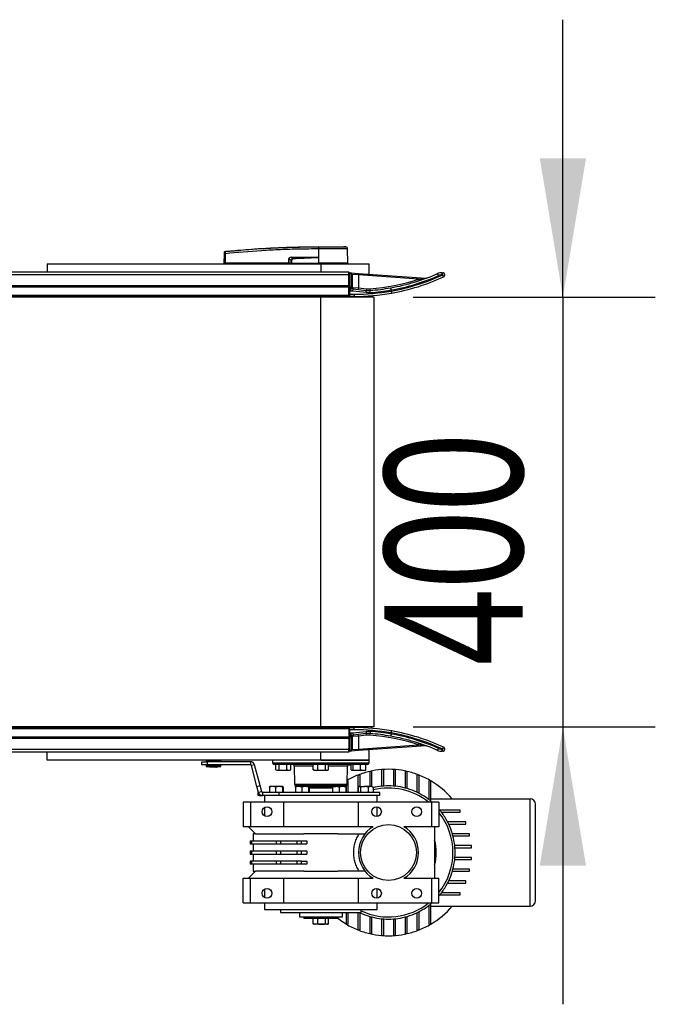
# Model space of a CAD drawing. Header units: millimetres. Extents: x 0 to 420, y 0 to 297.
# Tile 14 of 106: x 213 to 227, y 95 to 116. Entities that reach past the tile are written whole.
import ezdxf

# ---------------------------------------------------------------- set-up
doc = ezdxf.new("R2010")
doc.units = ezdxf.units.MM
doc.layers.add('QUOTE', color=174, linetype='Continuous')
doc.styles.add('SLDTEXTSTYLE3', font='TXT', dxfattribs={"width": 0.75})
doc.dimstyles.new('SLDDIMSTYLE0', dxfattribs={"dimtxt": 3, "dimasz": 3, "dimexe": 0, "dimexo": 0.0625, "dimgap": 0.75, "dimtad": 1, "dimlfac": 43.052387, "dimrnd": 1e-09, "dimzin": 12, "dimdsep": 46, "dimtxsty": 'SLDTEXTSTYLE3', "dimsah": 1, "dimcen": 0.09, "dimadec": 0, "dimazin": 3, "dimtfac": 1, "dimtdec": 3, "dimtmove": 0, "dimatfit": 0, "dimfxl": 0, "dimfrac": 2, "dimtolj": 1, "dimtzin": 12, "dimarcsym": 0})

# ---------------------------------------------------------------- blocks, each defined once
blk = doc.blocks.new('_D_1')
at = {"layer": 'QUOTE'}
for p, q in [((224.948, 109.825), (224.948, 115.825)), ((221.711, 109.825), (226.948, 109.825)), ((224.948, 109.825), (224.948, 100.534)), ((221.711, 100.534), (226.948, 100.534)), ((224.948, 100.534), (224.948, 94.534))]:
    blk.add_line(p, q, dxfattribs=at)
for points in [[(224.948, 109.825), (225.448, 112.825), (224.448, 112.825)], [(224.948, 100.534), (224.448, 97.534), (225.448, 97.534)]]:
    blk.add_solid(points, dxfattribs=at)
at = {"layer": 'QUOTE', "insert": (221.081, 101.855), "char_height": 3, "attachment_point": 1, "rotation": 90, "style": 'SLDTEXTSTYLE3'}
blk.add_mtext('400', dxfattribs=at)

msp = doc.modelspace()

# ---------------------------------------------------------------- linework, layer by layer
at = {"color": 7, "linetype": 'Continuous', "lineweight": 25}
for p, q in [((217.62049, 110.55681), (217.62231, 110.76479)), ((217.63933, 110.76479), (217.63751, 110.55681)), ((217.63928, 110.81401), (217.63926, 110.81401)), ((219.66232, 110.86787), (219.65855, 110.86787)), ((219.66232, 110.86787), (219.66209, 110.55681)), ((219.66235, 110.91684), (219.66238, 110.91684)), ((220.24721, 110.91364), (220.2068, 110.91684)), ((220.29146, 110.55681), (220.28874, 110.86785)), ((213.78785, 110.5452), (213.78785, 110.37588)), ((213.78785, 110.5452), (219.71087, 110.5452)), ((214.68163, 110.54578), (214.68163, 110.5452)), ((214.86721, 110.5452), (214.86721, 110.54578)), ((217.62049, 110.55681), (217.63751, 110.55681)), ((217.6318, 110.55681), (217.63201, 110.5452)), ((219.01528, 110.55681), (217.63751, 110.55681)), ((217.63837, 110.55681), (217.63839, 110.5452)), ((219.01528, 110.55681), (219.01565, 110.65058)), ((219.01962, 110.55681), (219.01528, 110.55681)), ((219.01619, 110.55681), (219.01621, 110.5452)), ((219.01999, 110.65058), (219.01962, 110.55681)), ((219.01962, 110.55681), (219.07141, 110.55681)), ((219.06899, 110.6251), (219.01999, 110.65058)), ((219.02764, 110.55681), (219.02779, 110.5452)), ((219.06634, 110.68258), (219.10718, 110.66135)), ((219.61143, 110.68258), (219.06634, 110.68258)), ((219.06664, 110.68859), (219.61173, 110.68859)), ((219.07318, 110.55681), (219.66198, 110.55681)), ((219.07683, 110.55681), (219.07691, 110.5452)), ((219.66085, 110.68579), (219.66086, 110.6845)), ((219.66086, 110.6845), (219.66198, 110.55681)), ((219.66209, 110.55681), (219.66198, 110.55681)), ((220.29146, 110.55681), (219.66209, 110.55681)), ((219.66256, 110.55681), (219.66257, 110.5452)), ((219.71087, 110.5452), (220.75611, 110.5452)), ((219.71087, 110.5452), (219.71087, 110.37588)), ((220.27994, 110.5452), (220.28015, 110.55681)), ((220.75611, 110.3239), (220.75611, 110.5452)), ((57.72217, 110.31227), (220.31478, 110.31227)), ((211.64341, 110.37588), (220.31478, 110.37588)), ((220.31478, 110.34231), (220.31478, 110.37588)), ((220.3264, 110.34231), (220.31478, 110.34231)), ((220.31478, 110.29623), (220.31478, 110.34231)), ((220.31478, 110.07392), (220.31478, 110.29623)), ((220.3264, 110.34231), (220.32721, 110.35389)), ((220.3264, 110.34231), (220.3264, 110.05069)), ((220.35125, 110.34057), (220.3264, 110.34231)), ((220.32721, 110.35389), (220.35206, 110.35216)), ((220.35125, 110.34057), (220.35206, 110.35216)), ((220.35206, 110.35216), (220.52626, 110.33997)), ((220.37285, 110.05054), (220.37285, 110.3174)), ((220.37285, 110.3174), (220.38447, 110.3174)), ((220.38447, 110.3174), (220.38447, 110.05054)), ((220.52383, 110.30522), (220.38447, 110.3174)), ((220.52383, 110.30522), (220.52626, 110.33997)), ((220.52383, 110.30522), (220.52383, 110.02472)), ((221.82485, 110.21424), (220.52383, 110.30522)), ((220.52626, 110.33997), (221.9895, 110.23765)), ((222.32948, 110.35265), (222.34688, 110.35265)), ((222.35092, 110.30619), (222.33353, 110.30619)), ((221.82485, 110.21424), (221.83565, 110.18112)), ((57.72217, 110.07392), (220.31478, 110.07392)), ((57.72217, 110.05069), (220.31478, 110.05069)), ((57.72217, 109.86487), (220.31478, 109.86487)), ((220.31478, 110.05069), (220.31478, 110.07392)), ((220.3264, 110.05069), (220.31478, 110.05069)), ((220.31478, 109.86487), (220.31478, 110.05069)), ((220.3264, 109.95778), (220.31478, 109.95778)), ((220.31478, 109.8881), (220.3264, 109.8881)), ((220.31478, 109.84164), (220.31478, 109.86487)), ((220.3264, 110.05069), (220.3264, 110.00424)), ((220.3264, 110.05069), (220.36028, 110.05069)), ((220.3264, 109.95778), (220.3264, 110.00424)), ((220.3264, 110.00424), (220.36028, 110.00424)), ((220.3264, 109.95778), (220.3264, 109.8881)), ((220.36028, 109.95778), (220.3264, 109.95778)), ((220.3264, 109.8881), (220.43092, 109.8881)), ((220.3264, 109.8881), (220.3264, 109.84164)), ((220.36028, 110.05069), (220.36028, 110.00424)), ((220.36028, 109.95778), (220.36028, 110.00424)), ((220.37285, 110.05054), (220.38447, 110.05054)), ((220.38447, 110.05054), (220.38447, 110.03563)), ((220.38447, 110.03563), (220.52383, 110.02472)), ((220.4037, 109.95552), (220.40852, 110.00173)), ((220.68744, 109.9259), (220.4037, 109.95552)), ((220.40852, 110.00173), (220.69226, 109.9721)), ((220.43092, 109.8881), (220.43092, 109.84164)), ((220.52383, 110.02472), (220.52021, 109.99006)), ((220.52383, 110.02472), (220.69588, 110.00675)), ((220.68744, 109.9259), (220.69226, 109.9721)), ((220.69588, 110.00675), (220.69226, 109.9721)), ((220.77323, 110.00568), (220.77588, 109.97094)), ((220.77942, 109.92462), (220.77588, 109.97094)), ((221.23196, 109.98127), (221.23189, 109.98197)), ((221.23196, 109.98127), (221.23196, 109.9584)), ((221.23196, 109.9584), (221.23202, 109.95769)), ((219.71087, 109.82514), (57.11826, 109.82514)), ((57.72217, 109.84164), (220.31478, 109.84164)), ((219.24632, 109.82514), (219.24632, 109.84164)), ((219.71087, 100.53414), (219.71087, 109.82514)), ((220.86063, 109.82514), (219.71087, 109.82514)), ((220.43092, 109.84164), (220.3264, 109.84164)), ((220.80367, 109.82514), (220.80352, 109.85661)), ((220.86063, 100.53414), (220.86063, 109.82514)), ((219.71087, 100.53414), (57.11826, 100.53414)), ((220.31478, 100.51764), (57.72217, 100.51764)), ((220.31478, 100.49441), (57.72217, 100.49441)), ((219.24632, 100.51764), (219.24632, 100.53414)), ((219.25262, 100.51764), (219.25123, 100.53414)), ((220.86063, 100.53414), (219.71087, 100.53414)), ((220.31478, 100.51764), (220.31478, 100.49441)), ((220.31478, 100.49441), (220.31478, 100.30859)), ((220.3264, 100.47118), (220.3264, 100.51764)), ((220.3264, 100.51764), (220.43092, 100.51764)), ((220.43092, 100.47118), (220.43092, 100.51764)), ((220.80352, 100.50267), (220.80367, 100.53414)), ((220.31478, 100.30859), (57.72217, 100.30859)), ((220.31478, 100.28536), (57.72217, 100.28536)), ((220.3264, 100.47118), (220.31478, 100.47118)), ((220.31478, 100.4015), (220.3264, 100.4015)), ((220.31478, 100.30859), (220.3264, 100.30859)), ((220.31478, 100.30859), (220.31478, 100.28536)), ((220.31478, 100.28536), (220.31478, 100.06305)), ((220.3264, 100.47118), (220.3264, 100.4015)), ((220.43092, 100.47118), (220.3264, 100.47118)), ((220.3264, 100.4015), (220.36028, 100.4015)), ((220.3264, 100.4015), (220.3264, 100.35505)), ((220.36028, 100.35505), (220.3264, 100.35505)), ((220.3264, 100.35505), (220.3264, 100.30859)), ((220.36028, 100.30859), (220.3264, 100.30859)), ((220.3264, 100.30859), (220.3264, 100.01698)), ((220.36028, 100.4015), (220.36028, 100.35505)), ((220.36028, 100.35505), (220.36028, 100.30859)), ((220.38447, 100.30875), (220.37285, 100.30875)), ((220.37285, 100.04188), (220.37285, 100.30875)), ((220.52383, 100.33457), (220.38447, 100.32365)), ((220.38447, 100.32365), (220.38447, 100.30875)), ((220.38447, 100.30875), (220.38447, 100.04188)), ((220.4037, 100.40376), (220.68744, 100.43339)), ((220.4037, 100.40376), (220.40852, 100.35756)), ((220.69226, 100.38718), (220.40852, 100.35756)), ((220.52383, 100.33457), (220.52021, 100.36922)), ((220.69588, 100.35253), (220.52383, 100.33457)), ((220.52383, 100.33457), (220.52383, 100.05407)), ((220.68744, 100.43339), (220.69226, 100.38718)), ((220.69588, 100.35253), (220.69226, 100.38718)), ((220.77323, 100.35361), (220.77588, 100.38835)), ((220.77942, 100.43467), (220.77588, 100.38835)), ((221.23189, 100.37731), (221.23196, 100.37802)), ((221.23202, 100.40159), (221.23196, 100.40089)), ((221.23196, 100.37802), (221.23196, 100.40089)), ((220.52383, 100.05407), (221.82485, 100.14504)), ((221.9895, 100.12163), (220.52626, 100.01931)), ((221.82485, 100.14504), (221.83565, 100.17816)), ((220.31478, 100.04702), (57.72217, 100.04702)), ((220.31478, 99.98341), (211.74047, 99.98341)), ((213.78785, 99.81409), (213.78785, 99.98341)), ((219.71087, 99.81409), (219.71087, 99.98341)), ((220.31478, 100.01698), (220.31478, 100.06305)), ((220.3264, 100.01698), (220.31478, 100.01698)), ((220.31478, 100.01698), (220.31478, 99.98341)), ((220.3264, 100.01698), (220.35125, 100.01871)), ((220.32721, 100.00539), (220.3264, 100.01698)), ((220.35206, 100.00713), (220.32721, 100.00539)), ((220.35206, 100.00713), (220.35125, 100.01871)), ((220.52626, 100.01931), (220.35206, 100.00713)), ((220.38447, 100.04188), (220.37285, 100.04188)), ((220.38447, 100.04188), (220.52383, 100.05407)), ((220.52626, 100.01931), (220.52383, 100.05407)), ((220.75611, 99.81409), (220.75611, 100.03538)), ((222.34688, 100.00663), (222.32948, 100.00663)), ((222.33353, 100.05309), (222.35092, 100.05309)), ((219.71087, 99.81409), (213.78785, 99.81409)), ((217.13262, 99.70956), (217.13262, 99.77924)), ((217.13262, 99.77924), (217.24875, 99.77924)), ((217.24875, 99.70956), (217.13262, 99.70956)), ((217.22938, 99.80968), (217.2281, 99.78529)), ((217.2281, 99.78529), (217.54813, 99.78529)), ((217.2281, 99.70351), (217.22938, 99.67912)), ((217.52345, 99.70351), (217.2281, 99.70351)), ((217.54685, 99.80968), (217.22938, 99.80968)), ((217.22938, 99.67912), (217.52237, 99.67912)), ((217.54349, 99.78041), (217.23274, 99.78041)), ((217.23274, 99.7084), (217.51953, 99.7084)), ((217.54221, 99.67472), (217.23402, 99.67472)), ((217.24643, 99.78041), (217.24643, 99.77924)), ((217.24643, 99.70956), (217.24643, 99.7084)), ((217.24875, 99.77924), (217.24875, 99.70956)), ((218.19031, 99.77924), (217.24875, 99.77924)), ((218.19031, 99.70956), (217.24875, 99.70956)), ((217.29521, 99.67472), (217.30682, 99.66311)), ((217.4349, 99.66311), (217.30682, 99.66311)), ((217.44322, 99.67472), (217.4349, 99.66311)), ((217.4349, 99.66311), (217.45461, 99.66311)), ((217.45461, 99.66311), (217.46293, 99.67472)), ((217.46941, 99.66311), (217.45461, 99.66311)), ((217.46941, 99.66311), (217.48103, 99.67472)), ((217.51953, 99.7084), (217.54349, 99.7084)), ((217.52237, 99.67912), (217.54685, 99.67912)), ((217.54813, 99.70351), (217.52345, 99.70351)), ((217.52981, 99.77924), (217.52981, 99.78041)), ((217.52981, 99.7084), (217.52981, 99.70956)), ((217.54813, 99.78529), (217.54685, 99.80968)), ((217.54685, 99.67912), (217.54813, 99.70351)), ((218.19031, 99.77924), (218.19031, 99.70956)), ((218.27414, 99.71492), (218.20683, 99.69688)), ((218.32775, 99.24561), (218.20683, 99.69688)), ((218.39506, 99.26364), (218.27414, 99.71492)), ((218.66563, 99.81409), (218.66666, 99.75541)), ((218.66666, 99.75541), (220.75508, 99.75541)), ((219.71087, 99.72118), (218.70149, 99.72118)), ((218.73294, 99.60534), (218.73294, 99.72118)), ((218.81087, 99.60534), (218.81087, 99.72118)), ((218.97583, 99.60534), (218.97583, 99.72118)), ((219.06287, 99.60534), (219.06287, 99.72118)), ((219.1324, 99.68694), (219.13931, 99.29086)), ((219.54715, 99.68694), (219.1324, 99.68694)), ((219.54715, 99.60534), (219.54715, 99.72118)), ((219.64717, 99.60534), (219.64717, 99.72118)), ((219.71087, 99.81409), (220.75611, 99.81409)), ((220.75611, 99.81409), (219.71087, 99.81409)), ((220.72025, 99.72118), (219.71087, 99.72118)), ((219.81088, 99.60534), (219.81088, 99.72118)), ((219.87458, 99.60534), (219.87458, 99.72118)), ((220.28934, 99.68694), (219.87458, 99.68694)), ((220.28242, 99.29086), (220.28934, 99.68694)), ((220.36403, 99.60534), (220.36403, 99.72118)), ((220.40817, 99.60534), (220.40817, 99.72118)), ((220.56797, 99.60534), (220.56797, 99.72118)), ((220.68363, 99.60534), (220.68363, 99.72118)), ((220.75508, 99.75541), (220.75611, 99.81409)), ((218.73294, 99.60534), (218.7719, 99.5973)), ((218.73559, 99.60435), (218.75497, 99.5973)), ((218.75497, 99.5973), (218.7719, 99.5973)), ((218.7719, 99.5973), (218.81087, 99.60534)), ((218.7719, 99.5973), (218.89335, 99.5973)), ((218.81087, 99.60534), (218.89335, 99.5973)), ((218.89335, 99.5973), (218.97583, 99.60534)), ((218.89335, 99.5973), (219.01935, 99.5973)), ((219.01935, 99.5973), (219.04084, 99.5973)), ((219.04084, 99.5973), (219.06023, 99.60435)), ((219.06287, 99.60534), (219.06008, 99.60477)), ((219.54715, 99.60534), (219.59716, 99.5973)), ((219.55592, 99.60167), (219.56793, 99.5973)), ((219.56793, 99.5973), (219.59716, 99.5973)), ((219.59716, 99.5973), (219.64717, 99.60534)), ((219.59716, 99.5973), (219.72902, 99.5973)), ((219.64717, 99.60534), (219.72902, 99.5973)), ((219.72902, 99.5973), (219.81088, 99.60534)), ((219.72902, 99.5973), (219.84273, 99.5973)), ((219.84273, 99.5973), (219.85381, 99.5973)), ((219.85381, 99.5973), (219.86581, 99.60167)), ((220.36403, 99.60534), (220.3861, 99.5973)), ((220.37488, 99.59948), (220.38089, 99.5973)), ((220.38089, 99.5973), (220.3861, 99.5973)), ((220.3861, 99.5973), (220.40817, 99.60534)), ((220.3861, 99.5973), (220.48807, 99.5973)), ((220.40817, 99.60534), (220.48807, 99.5973)), ((220.48807, 99.5973), (220.56797, 99.60534)), ((220.48807, 99.5973), (220.6258, 99.5973)), ((220.51222, 99.49051), (220.51222, 99.11726)), ((220.55867, 99.49051), (220.51222, 99.49051)), ((220.55867, 99.24114), (220.55867, 99.49051)), ((220.6258, 99.5973), (220.66677, 99.5973)), ((220.66677, 99.5973), (220.67278, 99.59948)), ((220.68363, 99.60534), (220.67217, 99.60116)), ((220.76772, 99.57016), (220.76772, 99.24114)), ((220.81418, 99.57016), (220.76772, 99.57016)), ((220.81418, 99.24114), (220.81418, 99.57016)), ((221.02322, 99.61031), (221.02322, 99.24869)), ((221.06968, 99.61031), (221.02322, 99.61031)), ((221.06968, 99.25283), (221.06968, 99.61031)), ((221.27873, 99.61031), (221.27873, 99.25283)), ((221.32518, 99.61031), (221.27873, 99.61031)), ((221.32518, 99.24869), (221.32518, 99.61031)), ((221.53423, 99.57016), (221.53423, 99.2109)), ((221.58068, 99.57016), (221.53423, 99.57016)), ((221.58068, 99.19807), (221.58068, 99.57016)), ((221.78973, 99.49051), (221.78973, 99.11845)), ((221.83619, 99.49051), (221.78973, 99.49051)), ((221.83619, 99.09546), (221.83619, 99.49051)), ((218.32775, 99.24561), (218.39506, 99.26364)), ((218.36358, 99.11191), (218.32775, 99.24561)), ((218.43088, 99.12994), (218.39506, 99.26364)), ((218.66211, 99.24114), (218.59496, 99.23309)), ((218.59496, 99.23309), (218.59496, 99.11726)), ((218.66211, 99.24114), (218.60234, 99.24114)), ((218.72926, 99.23309), (218.66211, 99.24114)), ((218.80438, 99.24114), (218.66211, 99.24114)), ((218.80438, 99.24114), (218.72926, 99.23309)), ((218.72926, 99.23309), (218.72926, 99.11726)), ((218.8795, 99.23309), (218.80438, 99.24114)), ((218.88747, 99.24114), (218.80438, 99.24114)), ((218.8795, 99.23309), (218.8795, 99.11726)), ((218.8888, 99.2409), (218.88813, 99.24114)), ((218.89543, 99.23309), (218.89543, 99.11726)), ((219.13931, 99.29086), (220.28242, 99.29086)), ((219.22892, 99.24114), (219.16131, 99.23309)), ((219.16131, 99.23309), (219.16131, 99.11726)), ((219.22892, 99.24114), (219.16807, 99.24114)), ((219.71087, 99.25663), (219.17415, 99.25663)), ((219.29654, 99.23309), (219.22892, 99.24114)), ((219.37132, 99.24114), (219.22892, 99.24114)), ((219.37132, 99.24114), (219.29654, 99.23309)), ((219.29654, 99.23309), (219.29654, 99.11726)), ((219.4461, 99.23309), (219.37132, 99.24114)), ((219.45327, 99.24114), (219.37132, 99.24114)), ((219.42053, 99.25663), (219.42053, 99.24114)), ((219.42053, 99.24037), (219.9666, 99.24037)), ((219.4461, 99.23309), (219.4461, 99.11726)), ((219.45436, 99.24094), (219.45381, 99.24114)), ((219.46044, 99.23309), (219.46044, 99.11726)), ((220.24759, 99.25663), (219.71087, 99.25663)), ((220.03541, 99.24114), (219.96532, 99.23309)), ((219.96532, 99.23309), (219.96532, 99.11726)), ((219.968, 99.24114), (220.03541, 99.24114)), ((220.00121, 99.24114), (220.00121, 99.25663)), ((220.1055, 99.23309), (220.03541, 99.24114)), ((220.17827, 99.24114), (220.03541, 99.24114)), ((220.07378, 99.24114), (220.09412, 99.25663)), ((220.17827, 99.24114), (220.1055, 99.23309)), ((220.1055, 99.23309), (220.1055, 99.11726)), ((220.25105, 99.23309), (220.17827, 99.24114)), ((220.25373, 99.24114), (220.17827, 99.24114)), ((220.25105, 99.23309), (220.25105, 99.11726)), ((220.25388, 99.24111), (220.2538, 99.24114)), ((220.25641, 99.23309), (220.25641, 99.11726)), ((220.25672, 99.25784), (220.25672, 99.23628)), ((220.25856, 99.23309), (220.25856, 99.11726)), ((220.30317, 99.36529), (220.28372, 99.36529)), ((220.30317, 99.11726), (220.30317, 99.36529)), ((220.51404, 99.23309), (220.51404, 99.11726)), ((220.53361, 99.24114), (220.5245, 99.23783)), ((220.54216, 99.24114), (220.53361, 99.24114)), ((220.54216, 99.24114), (220.65154, 99.24114)), ((220.65154, 99.24114), (220.57028, 99.23309)), ((220.57028, 99.23309), (220.57028, 99.11726)), ((220.73279, 99.23309), (220.65154, 99.24114)), ((220.78592, 99.24114), (220.65154, 99.24114)), ((220.78592, 99.24114), (220.73279, 99.23309)), ((220.73279, 99.23309), (220.73279, 99.11726)), ((220.83905, 99.23309), (220.78592, 99.24114)), ((220.81948, 99.24114), (220.78592, 99.24114)), ((220.82858, 99.23783), (220.81948, 99.24114)), ((220.83905, 99.23309), (220.83905, 99.11726)), ((222.04523, 99.36529), (222.04523, 98.96334)), ((222.09169, 99.36529), (222.04523, 99.36529)), ((222.09169, 98.92653), (222.09169, 99.36529)), ((218.3545, 99.04758), (218.3545, 99.11726)), ((218.3545, 99.11726), (218.36214, 99.11726)), ((218.37773, 99.04758), (218.3545, 99.04758)), ((218.43088, 99.12994), (218.36358, 99.11191)), ((218.37773, 99.0835), (218.37773, 99.04758)), ((218.37773, 99.04758), (218.44741, 99.04758)), ((218.44741, 99.11726), (218.43088, 99.12994)), ((218.44741, 99.11726), (218.44741, 99.04758)), ((218.80753, 99.11726), (218.44741, 99.11726)), ((218.80753, 99.04758), (218.44741, 99.04758)), ((218.49142, 99.04758), (218.49142, 98.90821)), ((218.80753, 99.04758), (218.80753, 99.11726)), ((220.98838, 99.11726), (218.80753, 99.11726)), ((220.98838, 99.04758), (218.80753, 99.04758)), ((219.71087, 99.21017), (219.46044, 99.21017)), ((219.96317, 99.21017), (219.71087, 99.21017)), ((220.93031, 98.90821), (220.93031, 99.04758)), ((220.98838, 99.04758), (220.98838, 99.11726)), ((218.02687, 98.90821), (218.02687, 98.37398)), ((218.18947, 98.90821), (218.02687, 98.90821)), ((218.18947, 98.90821), (218.18947, 98.37398)), ((218.89791, 98.90821), (218.18947, 98.90821)), ((218.89791, 98.90821), (218.89791, 98.37398)), ((220.52383, 98.90821), (218.89791, 98.90821)), ((220.52383, 98.37398), (220.52383, 98.90821)), ((222.1033, 98.90821), (220.52383, 98.90821)), ((220.93031, 98.59581), (220.93031, 98.80252)), ((222.02574, 98.97789), (222.04523, 98.97789)), ((222.09169, 98.97789), (224.24024, 98.97789)), ((222.09169, 98.92653), (222.11341, 98.90821)), ((222.1033, 98.90821), (222.1033, 98.37398)), ((222.2659, 98.90821), (222.1033, 98.90821)), ((222.2659, 98.90821), (222.2659, 98.37398)), ((224.24024, 96.65514), (224.24024, 98.97789)), ((224.35637, 96.77128), (224.35637, 98.86176)), ((218.49142, 98.78859), (218.49142, 98.60974)), ((222.2659, 98.75573), (222.28421, 98.73401)), ((222.72298, 98.73401), (222.28421, 98.73401)), ((222.32103, 98.68755), (222.72298, 98.68755)), ((222.72298, 98.68755), (222.72298, 98.73401)), ((218.18947, 98.37398), (218.02687, 98.37398)), ((218.14301, 98.37398), (218.29399, 98.223)), ((218.89791, 98.37398), (218.18947, 98.37398)), ((220.52383, 98.37398), (218.89791, 98.37398)), ((220.83921, 98.37398), (220.52383, 98.37398)), ((222.1033, 98.37398), (221.5092, 98.37398)), ((222.2659, 98.37398), (222.1033, 98.37398)), ((222.17299, 98.37398), (222.17299, 97.25906)), ((222.8482, 98.4785), (222.45314, 98.4785)), ((222.47614, 98.43205), (222.8482, 98.43205)), ((222.8482, 98.43205), (222.8482, 98.4785)), ((218.24754, 98.223), (218.24754, 98.06621)), ((218.29399, 98.223), (218.24754, 98.223)), ((218.29399, 98.223), (219.34508, 98.223)), ((220.07666, 98.223), (219.34508, 98.223)), ((220.07666, 98.223), (220.66651, 98.223)), ((222.92784, 98.223), (222.55575, 98.223)), ((222.56858, 98.17655), (222.92784, 98.17655)), ((222.92784, 98.17655), (222.92784, 98.223)), ((218.17856, 98.06621), (218.17856, 98.0035)), ((218.17856, 98.06621), (218.21938, 98.06621)), ((218.17856, 98.0035), (218.21938, 98.0035)), ((218.21938, 98.0035), (218.21938, 98.06621)), ((218.21938, 98.06621), (218.74166, 98.06621)), ((218.21938, 98.0035), (218.74166, 98.0035)), ((218.24754, 98.0035), (218.24754, 97.8502)), ((218.74166, 98.06621), (218.74166, 98.0035)), ((218.74166, 98.06621), (218.84021, 98.06621)), ((218.74166, 98.0035), (218.84021, 98.0035)), ((218.84021, 98.0035), (218.84021, 98.06621)), ((218.84021, 98.06621), (219.19222, 98.06621)), ((218.84021, 98.0035), (219.19222, 98.0035)), ((219.19222, 98.06621), (219.19222, 98.0035)), ((219.19222, 98.06621), (219.29076, 98.06621)), ((219.19222, 98.0035), (219.29076, 98.0035)), ((219.29076, 98.0035), (219.29076, 98.06621)), ((219.29076, 98.06621), (219.40323, 98.06621)), ((219.29076, 98.0035), (219.40323, 98.0035)), ((219.40323, 98.06621), (219.40323, 98.0035)), ((222.96799, 97.9675), (222.60637, 97.9675)), ((222.96799, 97.92104), (222.96799, 97.9675)), ((218.17856, 97.8502), (218.17856, 97.78284)), ((218.17856, 97.8502), (218.21938, 97.8502)), ((218.17856, 97.78284), (218.21938, 97.78284)), ((218.21938, 97.78284), (218.21938, 97.8502)), ((218.21938, 97.8502), (218.74166, 97.8502)), ((218.21938, 97.78284), (218.74166, 97.78284)), ((218.24754, 97.78284), (218.24754, 97.62954)), ((218.74166, 97.8502), (218.74166, 97.78284)), ((218.74166, 97.8502), (218.84021, 97.8502)), ((218.74166, 97.78284), (218.84021, 97.78284)), ((218.84021, 97.78284), (218.84021, 97.8502)), ((218.84021, 97.8502), (219.19222, 97.8502)), ((218.84021, 97.78284), (219.19222, 97.78284)), ((219.19222, 97.8502), (219.19222, 97.78284)), ((219.19222, 97.8502), (219.29076, 97.8502)), ((219.19222, 97.78284), (219.29076, 97.78284)), ((219.29076, 97.78284), (219.29076, 97.8502)), ((219.29076, 97.8502), (219.40323, 97.8502)), ((219.29076, 97.78284), (219.40323, 97.78284)), ((219.40323, 97.8502), (219.40323, 97.78284)), ((222.61051, 97.92104), (222.96799, 97.92104)), ((218.17856, 97.62954), (218.17856, 97.56682)), ((218.21938, 97.62954), (218.17856, 97.62954)), ((218.21938, 97.56682), (218.17856, 97.56682)), ((218.21938, 97.56682), (218.21938, 97.62954)), ((218.74166, 97.62954), (218.21938, 97.62954)), ((218.74166, 97.56682), (218.21938, 97.56682)), ((218.24754, 97.56682), (218.24754, 97.41004)), ((218.74166, 97.62954), (218.74166, 97.56682)), ((218.84021, 97.62954), (218.74166, 97.62954)), ((218.84021, 97.56682), (218.74166, 97.56682)), ((218.84021, 97.56682), (218.84021, 97.62954)), ((219.19222, 97.62954), (218.84021, 97.62954)), ((219.19222, 97.56682), (218.84021, 97.56682)), ((219.19222, 97.62954), (219.19222, 97.56682)), ((219.29076, 97.62954), (219.19222, 97.62954)), ((219.29076, 97.56682), (219.19222, 97.56682)), ((219.29076, 97.56682), (219.29076, 97.62954)), ((219.29076, 97.62954), (219.40323, 97.62954)), ((219.40323, 97.56682), (219.29076, 97.56682)), ((219.40323, 97.62954), (219.40323, 97.56682)), ((222.60637, 97.66554), (222.96799, 97.66554)), ((222.96799, 97.712), (222.61051, 97.712)), ((222.96799, 97.66554), (222.96799, 97.712)), ((218.14301, 97.25906), (218.29399, 97.41004)), ((218.24754, 97.41004), (218.29399, 97.41004)), ((219.34508, 97.41004), (218.29399, 97.41004)), ((219.34508, 97.41004), (220.07666, 97.41004)), ((220.66651, 97.41004), (220.07666, 97.41004)), ((222.55575, 97.41004), (222.92784, 97.41004)), ((222.92784, 97.45649), (222.56858, 97.45649)), ((222.92784, 97.41004), (222.92784, 97.45649)), ((218.02687, 97.25906), (218.18947, 97.25906)), ((218.02687, 96.72483), (218.02687, 97.25906)), ((218.18947, 96.72483), (218.18947, 97.25906)), ((218.18947, 97.25906), (218.89791, 97.25906)), ((218.89791, 97.25906), (218.89791, 96.72483)), ((218.89791, 97.25906), (220.52383, 97.25906)), ((220.52383, 96.72483), (220.52383, 97.25906)), ((220.52383, 97.25906), (220.83921, 97.25906)), ((221.5092, 97.25906), (222.1033, 97.25906)), ((222.1033, 97.25906), (222.1033, 96.72483)), ((222.1033, 97.25906), (222.2659, 97.25906)), ((222.2659, 96.72483), (222.2659, 97.25906)), ((222.45314, 97.15453), (222.8482, 97.15453)), ((222.8482, 97.20099), (222.47614, 97.20099)), ((222.8482, 97.15453), (222.8482, 97.20099)), ((218.49142, 97.0233), (218.49142, 96.84445)), ((220.93031, 96.83051), (220.93031, 97.03723)), ((222.2659, 96.87731), (222.28421, 96.89903)), ((222.28421, 96.89903), (222.72298, 96.89903)), ((222.72298, 96.94549), (222.32103, 96.94549)), ((222.72298, 96.89903), (222.72298, 96.94549)), ((218.02687, 96.72483), (218.18947, 96.72483)), ((218.18947, 96.72483), (218.89791, 96.72483)), ((218.49142, 96.72483), (218.49142, 96.58546)), ((218.89791, 96.72483), (220.52383, 96.72483)), ((220.52383, 96.72483), (222.1033, 96.72483)), ((220.93031, 96.58546), (220.93031, 96.72483)), ((222.04523, 96.66969), (222.04523, 96.26775)), ((222.09169, 96.70651), (222.11341, 96.72483)), ((222.09169, 96.26775), (222.09169, 96.70651)), ((222.1033, 96.72483), (222.2659, 96.72483)), ((218.49142, 96.58546), (220.93031, 96.58546)), ((218.83984, 96.58546), (218.83984, 96.51578)), ((218.83984, 96.51578), (220.5819, 96.51578)), ((219.24632, 96.51578), (219.24632, 96.42287)), ((220.17542, 96.42287), (220.17542, 96.51578)), ((220.25672, 96.51578), (220.25672, 96.26775)), ((220.30317, 96.26775), (220.30317, 96.51578)), ((220.51222, 96.51578), (220.51222, 96.14253)), ((220.55867, 96.14253), (220.55867, 96.51459)), ((220.5819, 96.51578), (220.5819, 96.58546)), ((221.78973, 96.51459), (221.78973, 96.14253)), ((221.83619, 96.14253), (221.83619, 96.53758)), ((222.02574, 96.65514), (222.04523, 96.65514)), ((222.09169, 96.65514), (224.24024, 96.65514)), ((219.24632, 96.42287), (219.71087, 96.42287)), ((219.33923, 96.42287), (219.33923, 96.38803)), ((220.08251, 96.38803), (219.33923, 96.38803)), ((219.5471, 96.2722), (219.5471, 96.38803)), ((219.5471, 96.2722), (219.59694, 96.26415)), ((219.55573, 96.27003), (219.5471, 96.2722)), ((219.55527, 96.26876), (219.56793, 96.26415)), ((219.59694, 96.26415), (219.56793, 96.26415)), ((219.59694, 96.26415), (219.64677, 96.2722)), ((219.72865, 96.26415), (219.59694, 96.26415)), ((219.64677, 96.2722), (219.64677, 96.38803)), ((219.71087, 96.42287), (220.17542, 96.42287)), ((219.84259, 96.26415), (219.72865, 96.26415)), ((219.81054, 96.2722), (219.81054, 96.38803)), ((219.81054, 96.2722), (219.84259, 96.26415)), ((219.84259, 96.26415), (219.87464, 96.2722)), ((219.85381, 96.26415), (219.84259, 96.26415)), ((219.85381, 96.26415), (219.86647, 96.26876)), ((219.87464, 96.2722), (219.87464, 96.38803)), ((220.08251, 96.38803), (220.08251, 96.42287)), ((220.25672, 96.26775), (220.30317, 96.26775)), ((220.76772, 96.43497), (220.76772, 96.06288)), ((220.81418, 96.06288), (220.81418, 96.42214)), ((221.02322, 96.38435), (221.02322, 96.02273)), ((221.06968, 96.02273), (221.06968, 96.38021)), ((221.27873, 96.38021), (221.27873, 96.02273)), ((221.32518, 96.02273), (221.32518, 96.38435)), ((221.53423, 96.42214), (221.53423, 96.06288)), ((221.58068, 96.06288), (221.58068, 96.43497)), ((222.04523, 96.26775), (222.09169, 96.26775)), ((220.51222, 96.14253), (220.55867, 96.14253)), ((220.76772, 96.06288), (220.81418, 96.06288)), ((221.02322, 96.02273), (221.06968, 96.02273)), ((221.27873, 96.02273), (221.32518, 96.02273)), ((221.53423, 96.06288), (221.58068, 96.06288)), ((221.78973, 96.14253), (221.83619, 96.14253))]:
    msp.add_line(p, q, dxfattribs=at)
at = {"color": 7, "linetype": 'Continuous', "lineweight": 25, "flags": 128}
for points in [[(219.61143, 110.68258), (219.63911, 110.68366), (219.66086, 110.6845)], [(220.25672, 96.26775), (220.16155, 96.32823), (220.07881, 96.38803)]]:
    msp.add_lwpolyline(points, dxfattribs=at)
at = {"color": 7, "linetype": 'Continuous', "lineweight": 25}
for centre, radius in [((218.54555, 98.69916), 0.10452), ((220.91475, 98.69916), 0.10452), ((221.78578, 98.69916), 0.10452), ((221.1742, 97.81652), 0.60392), ((218.54555, 96.93387), 0.10452), ((220.91475, 96.93387), 0.10452), ((221.78578, 96.93387), 0.10452)]:
    msp.add_circle(centre, radius, dxfattribs=at)
for centre, radius, start, end in [((217.63082, 110.25056), 0.5143, 89.051899, 90.948101), ((217.64107, 110.79202), 0.01853, 96.104195, 179.384141), ((219.83303, 110.87768), 0.17476, 168.120168, 183.219012), ((220.60434, 110.80624), 0.94843, 173.303191, 173.496611), ((219.83682, 110.87756), 0.17478, 168.081743, 183.180073), ((220.24229, 110.86745), 0.04646, 0.500011, 83.923128), ((219.01782, 111.24218), 0.59161, 269.78976, 270.21024), ((219.01852, 110.68796), 0.04812, 353.585658, 0.74759), ((203.06418, 109.88598), 16.06173, 2.731259, 2.766996), ((219.56361, 110.68796), 0.04812, 353.585658, 0.74759), ((220.3264, 110.34231), 0.01161, 86, 180), ((220.34963, 110.3174), 0.02323, 0, 86), ((220.34963, 110.3174), 0.03484, 0, 86), ((220.43092, 114.48715), 4.52937, 280.05622, 293.498118), ((220.43497, 114.48715), 4.57582, 280.030527, 293.498118), ((220.43497, 114.48715), 4.59905, 279.980117, 294.619977), ((222.32948, 110.12037), 0.23228, 90, 113.498118), ((222.11265, 110.2403), 0.15522, 18.980947, 36.849249), ((222.33353, 110.12037), 0.18582, 90, 113.498118), ((222.19724, 110.31772), 0.13678, 355.166194, 14.795945), ((222.21464, 110.31772), 0.13678, 355.166194, 14.795945), ((222.34688, 110.30619), 0.04646, 294.619977, 90), ((222.2262, 110.23711), 0.14258, 10.856451, 28.983189), ((220.43092, 114.48715), 4.49452, 274.36792, 288.06758), ((220.43092, 114.48715), 4.6455, 280.004908, 294.619977), ((221.99193, 110.27241), 0.03484, 266, 290.323073), ((220.3264, 109.99262), 0.01161, 90, 180), ((220.36028, 109.53969), 0.51101, 88.590141, 90), ((220.36028, 109.53969), 0.46455, 84.039216, 90), ((220.36028, 109.53969), 0.4181, 84.039216, 90), ((220.41327, 110.03217), 0.03081, 186.88759, 261.14556), ((220.41931, 110.03563), 0.03484, 180, 264.039216), ((220.43092, 114.48715), 4.59905, 270, 280.030567), ((220.43092, 114.48715), 4.6455, 270, 280.004908), ((220.7405, 110.43414), 0.51101, 264.039216, 274.36792), ((220.7405, 110.43414), 0.46455, 264.039216, 274.36792), ((220.7405, 110.43414), 0.42971, 264.039216, 274.36792), ((220.43092, 114.48715), 4.52937, 274.36792, 280.05622), ((220.43092, 114.48715), 4.57582, 274.36792, 280.08123), ((220.3264, 109.85326), 0.01161, 180, 270), ((220.3264, 100.50603), 0.01161, 90, 180), ((220.43092, 95.87214), 4.6455, 79.995092, 90), ((220.3264, 100.36666), 0.01161, 180, 270), ((220.36028, 100.8196), 0.4181, 270, 275.960784), ((220.36028, 100.8196), 0.46455, 270, 275.960784), ((220.36028, 100.8196), 0.51101, 270, 271.409859), ((220.41327, 100.32711), 0.03081, 98.85444, 173.11241), ((220.41931, 100.32365), 0.03484, 95.960784, 180), ((220.43092, 95.87214), 4.59905, 79.969433, 90), ((220.7405, 99.92515), 0.51101, 85.63208, 95.960784), ((220.7405, 99.92515), 0.46455, 85.63208, 95.960784), ((220.7405, 99.92515), 0.42971, 85.63208, 95.960784), ((220.43092, 95.87214), 4.49452, 71.93242, 85.63208), ((220.43092, 95.87214), 4.52937, 79.94378, 85.63208), ((220.43092, 95.87214), 4.57582, 79.91877, 85.63208), ((220.43092, 95.87214), 4.52937, 66.501882, 79.94378), ((220.43497, 95.87214), 4.57582, 66.501882, 79.969473), ((220.43497, 95.87214), 4.59905, 65.380023, 80.019883), ((220.43092, 95.87214), 4.6455, 65.380023, 79.995092), ((221.99193, 100.08687), 0.03484, 69.676927, 94), ((222.11265, 100.11899), 0.15522, 323.150751, 341.019053), ((222.33353, 100.23891), 0.18582, 246.501882, 270), ((222.34688, 100.05309), 0.04646, 270, 65.380023), ((222.2262, 100.12217), 0.14258, 331.016811, 349.143549), ((220.3264, 100.01698), 0.01161, 180, 274), ((220.34963, 100.04188), 0.02323, 274, 0), ((220.34963, 100.04188), 0.03484, 274, 0), ((222.32948, 100.23891), 0.23228, 246.501882, 270), ((222.19724, 100.04156), 0.13678, 345.204055, 4.833806), ((222.21464, 100.04156), 0.13678, 345.204055, 4.833806), ((217.23274, 99.78505), 0.00465, 177, 270), ((217.23274, 99.70375), 0.00465, 90, 183), ((217.23402, 99.80944), 0.00465, 90, 177), ((217.23402, 99.67937), 0.00465, 183, 270), ((217.54221, 99.80944), 0.00465, 3, 90), ((217.54221, 99.67937), 0.00465, 270, 357), ((217.54349, 99.78505), 0.00465, 270, 3), ((217.54349, 99.70375), 0.00465, 357, 90), ((218.19031, 99.69245), 0.08679, 15, 90), ((218.19031, 99.69245), 0.01711, 15, 90), ((218.70149, 99.75602), 0.03484, 181, 270), ((219.09756, 99.68633), 0.03484, 1, 90), ((220.32417, 99.68633), 0.03484, 90, 179), ((220.72025, 99.75602), 0.03484, 270, 359), ((221.1742, 97.81652), 1.80013, 111.576424, 119.638151), ((221.1742, 97.81652), 1.80013, 103.050305, 111.576424), ((221.1742, 97.81652), 1.80013, 94.811104, 103.050305), ((221.1742, 97.81652), 1.80013, 85.188896, 94.811104), ((221.1742, 97.81652), 1.80013, 76.949695, 85.188896), ((221.1742, 97.81652), 1.80013, 68.423576, 76.949695), ((221.1742, 97.81652), 1.80013, 59.357655, 68.423576), ((219.17415, 99.29147), 0.03484, 181, 270), ((220.24759, 99.29147), 0.03484, 270, 359), ((221.1742, 97.81652), 1.44011, 96.017874, 103.457759), ((221.1742, 97.81652), 1.44011, 94.162225, 96.017874), ((221.1742, 97.81652), 1.44011, 85.837775, 94.162225), ((221.1742, 97.81652), 1.44011, 83.982126, 85.837775), ((221.1742, 97.81652), 1.44011, 75.522488, 83.982126), ((221.1742, 97.81652), 1.80013, 40.17777, 59.357655), ((221.1742, 97.81652), 1.39365, 51.566794, 103.915228), ((221.1742, 97.81652), 1.44011, 73.604981, 75.522488), ((221.1742, 97.81652), 1.44011, 64.696103, 73.604981), ((221.1742, 97.81652), 1.44011, 62.633706, 64.696103), ((221.1742, 97.81652), 1.44011, 52.782764, 62.633706), ((221.1742, 97.81652), 1.44011, 50.424328, 52.782764), ((224.24024, 98.86176), 0.11614, 0, 90), ((221.1742, 97.81652), 1.39365, 0, 38.433206), ((221.1742, 97.81652), 1.44011, 37.217236, 39.575672), ((221.1742, 97.81652), 1.44011, 27.366294, 37.217236), ((221.1742, 97.81652), 0.65037, 121.002719, 238.997281), ((221.1742, 97.81652), 0.65037, 301.002719, 58.997281), ((221.1742, 97.81652), 1.44011, 25.303897, 27.366294), ((221.1742, 97.81652), 1.44011, 16.395019, 25.303897), ((221.1742, 97.81652), 1.44011, 14.477512, 16.395019), ((221.1742, 97.81652), 1.44011, 6.017874, 14.477512), ((221.1742, 97.81652), 1.03362, 345.081306, 14.918694), ((221.1742, 97.81652), 1.44011, 4.162225, 6.017874), ((221.1742, 97.81652), 1.39365, 321.566794, 0), ((221.1742, 97.81652), 1.44011, 355.837775, 4.162225), ((221.1742, 97.81652), 1.44011, 345.522488, 353.982126), ((221.1742, 97.81652), 1.44011, 353.982126, 355.837775), ((221.1742, 97.81652), 1.44011, 334.696103, 343.604981), ((221.1742, 97.81652), 1.44011, 343.604981, 345.522488), ((221.1742, 97.81652), 1.44011, 322.782764, 332.633706), ((221.1742, 97.81652), 1.44011, 332.633706, 334.696103), ((221.1742, 97.81652), 1.44011, 320.424328, 322.782764), ((221.1742, 97.81652), 1.39365, 244.849337, 308.433206), ((221.1742, 97.81652), 1.44011, 297.366294, 307.217236), ((221.1742, 97.81652), 1.44011, 307.217236, 309.575672), ((224.24024, 96.77128), 0.11614, 270, 0), ((221.1742, 97.81652), 1.44011, 244.696103, 253.604981), ((221.1742, 97.81652), 1.44011, 286.395019, 295.303897), ((221.1742, 97.81652), 1.44011, 295.303897, 297.366294), ((221.1742, 97.81652), 1.80013, 300.642345, 319.82223), ((221.1742, 97.81652), 1.80013, 239.357655, 248.423576), ((221.1742, 97.81652), 1.44011, 253.604981, 255.522488), ((221.1742, 97.81652), 1.44011, 255.522488, 263.982126), ((221.1742, 97.81652), 1.44011, 263.982126, 265.837775), ((221.1742, 97.81652), 1.44011, 265.837775, 274.162225), ((221.1742, 97.81652), 1.44011, 274.162225, 276.017874), ((221.1742, 97.81652), 1.44011, 276.017874, 284.477512), ((221.1742, 97.81652), 1.44011, 284.477512, 286.395019), ((221.1742, 97.81652), 1.80013, 291.576424, 300.642345), ((221.1742, 97.81652), 1.80013, 248.423576, 256.949695), ((221.1742, 97.81652), 1.80013, 256.949695, 265.188896), ((221.1742, 97.81652), 1.80013, 265.188896, 274.811104), ((221.1742, 97.81652), 1.80013, 274.811104, 283.050305), ((221.1742, 97.81652), 1.80013, 283.050305, 291.576424)]:
    msp.add_arc(centre, radius, start, end, dxfattribs=at)
for centre, major_axis, ratio, start_param, end_param in [((219.09807, 110.6269), (0.07898, -0.03885), 0.60672542, 2.25200573, 3.42889257), ((219.09748, 110.62696), (0.07472, -0.03698), 0.5569608, 2.25321842, 3.43010526), ((219.12643, 110.61191), (0.05322, -0.02832), 0.77058227, 2.30113884, 3.47802567), ((219.12643, 110.61201), (0.04646, -0.02456), 0.66301777, 2.29905058, 3.47593741)]:
    msp.add_ellipse(centre, major_axis=major_axis, ratio=ratio, start_param=start_param, end_param=end_param, dxfattribs=at)
for points, knots in [([(217.62231, 110.76479), (217.62232, 110.7659), (217.62236, 110.77011), (217.62242, 110.77725), (217.62248, 110.78485), (217.62253, 110.7904), (217.62254, 110.79162), (217.62255, 110.79222)], [0, 0, 0, 0, 0.08210774, 0.31165455, 0.54070711, 0.77036972, 1, 1, 1, 1]), ([(217.62255, 110.79222), (217.62256, 110.79356), (217.62258, 110.79538), (217.62258, 110.79562), (217.62258, 110.79568)], [0, 0, 0, 0, 0.73657409, 1, 1, 1, 1]), ([(217.62258, 110.79568), (217.62261, 110.79633), (217.62272, 110.79909), (217.62415, 110.80385), (217.62788, 110.809), (217.63309, 110.81275), (217.6372, 110.81359), (217.63926, 110.81401)], [0, 0, 0, 0, 0.07160669, 0.30681144, 0.53787451, 0.76893725, 1, 1, 1, 1]), ([(217.6391, 110.81044), (217.63897, 110.80942), (217.63871, 110.80737), (217.6386, 110.79811), (217.63874, 110.78548), (217.63903, 110.77362), (217.63927, 110.76663), (217.63933, 110.76479)], [0, 0, 0, 0, 0.229688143, 0.459596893, 0.688779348, 0.91808895, 1, 1, 1, 1]), ([(217.6391, 110.81044), (217.90067, 110.83431), (218.29932, 110.8707), (218.83651, 110.89745), (219.24934, 110.91163), (219.52413, 110.91162), (219.66201, 110.91366), (219.66202, 110.91366)], [0, 0, 0, 0, 0.38876695, 0.59252789, 0.79628932, 0.99999932, 1, 1, 1, 1]), ([(217.63926, 110.81401), (217.63925, 110.81394), (217.6392, 110.81369), (217.63914, 110.81182), (217.6391, 110.81044)], [0, 0, 0, 0, 0.263884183, 1, 1, 1, 1]), ([(217.63928, 110.81401), (217.64708, 110.8148), (217.69523, 110.81969), (217.90651, 110.84031), (218.34061, 110.87577), (218.96691, 110.90985), (219.43045, 110.91451), (219.66235, 110.91684)], [0, 0, 0, 0, 0.01170126, 0.07220884, 0.31419353, 0.65688711, 1, 1, 1, 1]), ([(219.65855, 110.86787), (219.52127, 110.86701), (219.24671, 110.8653), (218.83499, 110.85186), (218.29867, 110.82491), (217.9006, 110.78862), (217.63933, 110.76479)], [0, 0, 0, 0, 0.20362021, 0.40724063, 0.61094774, 1, 1, 1, 1]), ([(219.66202, 110.91366), (219.66202, 110.91366), (219.66328, 110.91366), (219.66455, 110.91366), (219.66581, 110.91366)], [0, 0, 0, 0, 0.00036549, 1, 1, 1, 1]), ([(220.28874, 110.86785), (220.2872, 110.86786), (220.28407, 110.86787), (220.25888, 110.86787), (220.21901, 110.86785), (220.16483, 110.86786), (220.09731, 110.86787), (220.01944, 110.86784), (219.93208, 110.86788), (219.84208, 110.86786), (219.75095, 110.86786), (219.69209, 110.86786), (219.66232, 110.86787)], [0, 0, 0, 0, 0.10046502, 0.203843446, 0.304309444, 0.407688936, 0.508155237, 0.611534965, 0.712002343, 0.815383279, 0.906610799, 1, 1, 1, 1]), ([(219.66238, 110.91684), (219.69687, 110.91684), (219.76594, 110.91684), (219.86769, 110.91684), (219.96227, 110.91684), (220.04638, 110.91684), (220.11564, 110.91684), (220.16733, 110.91684), (220.20072, 110.91684), (220.20478, 110.91684), (220.2068, 110.91684)], [0, 0, 0, 0, 0.12488045, 0.25013958, 0.37464939, 0.49981249, 0.62476421, 0.74955772, 0.87492377, 1, 1, 1, 1]), ([(219.66581, 110.91366), (219.69312, 110.91365), (219.74774, 110.91364), (219.83192, 110.91365), (219.91572, 110.91365), (219.99657, 110.91363), (220.06913, 110.91365), (220.13171, 110.91365), (220.18218, 110.91364), (220.21923, 110.91367), (220.2427, 110.91364), (220.24571, 110.91364), (220.24721, 110.91364)], [0, 0, 0, 0, 0.09230362, 0.18460708, 0.28653845, 0.3884688, 0.49039805, 0.59232883, 0.69424704, 0.79616636, 0.8980845, 1, 1, 1, 1]), ([(219.06899, 110.6251), (219.07035, 110.62511), (219.07278, 110.62512), (219.07585, 110.62511), (219.0772, 110.6251)], [0, 0, 0, 0, 0.56, 1, 1, 1, 1]), ([(219.07141, 110.55681), (219.07066, 110.56955), (219.06933, 110.59227), (219.06909, 110.61508), (219.06899, 110.6251)], [0, 0, 0, 0, 0.56058603, 1, 1, 1, 1]), ([(219.07141, 110.55681), (219.07157, 110.55681), (219.07194, 110.55681), (219.07257, 110.55681), (219.07302, 110.55681), (219.07318, 110.55681)], [0, 0, 0, 0, 0.31939567, 0.74819126, 1, 1, 1, 1]), ([(219.0772, 110.6251), (219.07684, 110.61234), (219.0762, 110.58954), (219.07411, 110.56682), (219.07318, 110.55681)], [0, 0, 0, 0, 0.55939227, 1, 1, 1, 1]), ([(219.10718, 110.66135), (219.20129, 110.66561), (219.36937, 110.6732), (219.53746, 110.67972), (219.61143, 110.68258)], [0, 0, 0, 0, 0.55997408, 1, 1, 1, 1]), ([(219.66086, 110.6845), (219.55764, 110.67761), (219.37331, 110.6653), (219.18883, 110.65561), (219.10766, 110.65135)], [0, 0, 0, 0, 0.56002694, 1, 1, 1, 1]), ([(219.61173, 110.68859), (219.61648, 110.68854), (219.63054, 110.6884), (219.64707, 110.68845), (219.65854, 110.68624), (219.66085, 110.68579)], [0, 0, 0, 0, 0.28926734, 0.85682964, 1, 1, 1, 1]), ([(221.82485, 110.21424), (221.85684, 110.21854), (221.89779, 110.22405), (221.94741, 110.2313), (221.96871, 110.23448), (221.98167, 110.23646), (221.98647, 110.23719), (221.98872, 110.23753), (221.98946, 110.23765), (221.98949, 110.23765), (221.9895, 110.23765)], [0, 0, 0, 0, 0.55064072, 0.70471025, 0.87115494, 0.9302593, 0.95648354, 0.97966233, 0.99575711, 1, 1, 1, 1]), ([(220.37318, 110.00406), (220.37317, 110.00428), (220.37317, 110.00485), (220.37313, 110.01041), (220.37305, 110.02093), (220.37295, 110.03486), (220.37289, 110.04531), (220.37285, 110.05054)], [0, 0, 0, 0, 0.14097108, 0.35564885, 0.57040781, 0.78520205, 1, 1, 1, 1]), ([(220.37318, 110.00406), (220.37319, 110.00406), (220.37332, 110.00406), (220.37423, 110.00426), (220.37589, 110.00715), (220.37865, 110.01643), (220.38127, 110.02427), (220.38268, 110.02848)], [0, 0, 0, 0, 0.0041403, 0.05451856, 0.38113864, 0.66837401, 1, 1, 1, 1]), ([(220.38268, 110.02848), (220.38307, 110.02958), (220.38399, 110.03217), (220.38429, 110.03437), (220.38447, 110.03563)], [0, 0, 0, 0, 0.42590939, 1, 1, 1, 1]), ([(221.23189, 109.98197), (221.23096, 109.98711), (221.22909, 109.99738), (221.22633, 110.011), (221.22398, 110.02133), (221.22252, 110.02642), (221.22197, 110.02738), (221.22183, 110.02737), (221.22182, 110.02737)], [0, 0, 0, 0, 0.21443284, 0.42886266, 0.64338043, 0.85808798, 0.99029143, 1, 1, 1, 1]), ([(221.23202, 109.95769), (221.2329, 109.95256), (221.23466, 109.94228), (221.2367, 109.92866), (221.238, 109.91833), (221.23833, 109.91333), (221.23814, 109.91233), (221.23801, 109.91229), (221.238, 109.91229)], [0, 0, 0, 0, 0.21652548, 0.43304761, 0.64966461, 0.86647135, 0.99009853, 1, 1, 1, 1]), ([(219.25066, 109.82514), (219.25073, 109.826), (219.25117, 109.83151), (219.25168, 109.837), (219.25211, 109.84164)], [0, 0, 0, 0, 0.15570087, 1, 1, 1, 1]), ([(220.37285, 100.30875), (220.37289, 100.31397), (220.37295, 100.32443), (220.37305, 100.33836), (220.37313, 100.34887), (220.37317, 100.35443), (220.37317, 100.355), (220.37318, 100.35523)], [0, 0, 0, 0, 0.214797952, 0.429592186, 0.644351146, 0.85902892, 1, 1, 1, 1]), ([(220.38268, 100.33081), (220.38235, 100.33174), (220.38082, 100.3361), (220.37822, 100.34442), (220.3762, 100.35098), (220.37454, 100.35447), (220.37371, 100.35523), (220.37319, 100.35523), (220.37318, 100.35523)], [0, 0, 0, 0, 0.07546259, 0.3531735, 0.65752826, 0.78078558, 0.99586318, 1, 1, 1, 1]), ([(220.38447, 100.32365), (220.38441, 100.32433), (220.38423, 100.32648), (220.38331, 100.32905), (220.38268, 100.33081)], [0, 0, 0, 0, 0.31615634, 1, 1, 1, 1]), ([(221.23189, 100.37731), (221.23096, 100.37217), (221.22909, 100.3619), (221.22633, 100.34828), (221.22398, 100.33796), (221.22252, 100.33286), (221.22197, 100.33191), (221.22183, 100.33192), (221.22182, 100.33192)], [0, 0, 0, 0, 0.21443284, 0.42886266, 0.64338043, 0.85808798, 0.99029143, 1, 1, 1, 1]), ([(221.23202, 100.40159), (221.2329, 100.40673), (221.23466, 100.417), (221.2367, 100.43063), (221.238, 100.44095), (221.23833, 100.44596), (221.23814, 100.44695), (221.23801, 100.44699), (221.238, 100.44699)], [0, 0, 0, 0, 0.216525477, 0.433047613, 0.649664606, 0.866471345, 0.990098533, 1, 1, 1, 1]), ([(221.9895, 100.12163), (221.98936, 100.12165), (221.98912, 100.12169), (221.98675, 100.12205), (221.97969, 100.12313), (221.96042, 100.12605), (221.91209, 100.1332), (221.86412, 100.13988), (221.82885, 100.14452), (221.82485, 100.14504)], [0, 0, 0, 0, 0.01879798, 0.03165434, 0.07931573, 0.17342153, 0.39125631, 0.93087712, 1, 1, 1, 1]), ([(220.29887, 99.70956), (220.3048, 99.70956), (220.31914, 99.70956), (220.34138, 99.70956), (220.35835, 99.70956), (220.36348, 99.70956), (220.36403, 99.70956)], [0, 0, 0, 0, 0.249368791, 0.602295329, 0.957484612, 1, 1, 1, 1]), ([(218.97583, 99.60534), (218.9788, 99.60435), (218.99317, 99.59954), (219.00776, 99.59829), (219.01935, 99.5973)], [0, 0, 0, 0, 0.20618569, 1, 1, 1, 1]), ([(219.01935, 99.5973), (219.03317, 99.59869), (219.04777, 99.60017), (219.06211, 99.60508), (219.06287, 99.60534)], [0, 0, 0, 0, 0.9470257, 1, 1, 1, 1]), ([(219.55625, 99.60199), (219.55539, 99.60214), (219.55233, 99.60267), (219.54932, 99.60423), (219.54715, 99.60534)], [0, 0, 0, 0, 0.28222135, 1, 1, 1, 1]), ([(219.81088, 99.60534), (219.81305, 99.60435), (219.82357, 99.59954), (219.83425, 99.59829), (219.84273, 99.5973)], [0, 0, 0, 0, 0.206185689, 1, 1, 1, 1]), ([(219.84273, 99.5973), (219.85285, 99.59869), (219.86353, 99.60017), (219.87403, 99.60508), (219.87458, 99.60534)], [0, 0, 0, 0, 0.9470257, 1, 1, 1, 1]), ([(220.56797, 99.60534), (220.5719, 99.60435), (220.591, 99.59954), (220.6104, 99.59829), (220.6258, 99.5973)], [0, 0, 0, 0, 0.20618569, 1, 1, 1, 1]), ([(220.6258, 99.5973), (220.64417, 99.59869), (220.66356, 99.60017), (220.68262, 99.60508), (220.68363, 99.60534)], [0, 0, 0, 0, 0.947025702, 1, 1, 1, 1]), ([(218.59496, 99.23309), (218.5951, 99.23335), (218.59772, 99.23827), (218.60039, 99.23974), (218.60292, 99.24114)], [0, 0, 0, 0, 0.052974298, 1, 1, 1, 1]), ([(218.88747, 99.24114), (218.88494, 99.23974), (218.88226, 99.23827), (218.87964, 99.23335), (218.8795, 99.23309)], [0, 0, 0, 0, 0.947025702, 1, 1, 1, 1]), ([(218.89543, 99.23309), (218.89489, 99.23408), (218.89226, 99.23889), (218.88959, 99.24014), (218.88747, 99.24114)], [0, 0, 0, 0, 0.206185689, 1, 1, 1, 1]), ([(219.16131, 99.23309), (219.16143, 99.23335), (219.1638, 99.23827), (219.1662, 99.23974), (219.16848, 99.24114)], [0, 0, 0, 0, 0.0529743, 1, 1, 1, 1]), ([(219.45327, 99.24114), (219.451, 99.23974), (219.44859, 99.23827), (219.44623, 99.23335), (219.4461, 99.23309)], [0, 0, 0, 0, 0.9470257, 1, 1, 1, 1]), ([(219.46044, 99.23309), (219.45995, 99.23408), (219.45759, 99.23889), (219.45518, 99.24014), (219.45327, 99.24114)], [0, 0, 0, 0, 0.20618569, 1, 1, 1, 1]), ([(219.96532, 99.23309), (219.96537, 99.23335), (219.96625, 99.23827), (219.96715, 99.23974), (219.968, 99.24114)], [0, 0, 0, 0, 0.0529743, 1, 1, 1, 1]), ([(220.25373, 99.24114), (220.25288, 99.23974), (220.25198, 99.23827), (220.25109, 99.23335), (220.25105, 99.23309)], [0, 0, 0, 0, 0.9470257, 1, 1, 1, 1]), ([(220.25641, 99.23309), (220.25623, 99.23408), (220.25534, 99.23889), (220.25444, 99.24014), (220.25373, 99.24114)], [0, 0, 0, 0, 0.20618569, 1, 1, 1, 1]), ([(220.25406, 99.24034), (220.25548, 99.23909), (220.25699, 99.23776), (220.25847, 99.23335), (220.25856, 99.23309)], [0, 0, 0, 0, 0.94083402, 1, 1, 1, 1]), ([(220.54216, 99.24114), (220.53467, 99.24014), (220.52524, 99.23889), (220.51595, 99.23408), (220.51404, 99.23309)], [0, 0, 0, 0, 0.793814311, 1, 1, 1, 1]), ([(220.57028, 99.23309), (220.56979, 99.23335), (220.56052, 99.23827), (220.55109, 99.23974), (220.54216, 99.24114)], [0, 0, 0, 0, 0.0529743, 1, 1, 1, 1]), ([(220.82833, 99.23639), (220.83142, 99.23587), (220.83502, 99.23527), (220.83856, 99.23336), (220.83905, 99.23309)], [0, 0, 0, 0, 0.86121808, 1, 1, 1, 1]), ([(220.54036, 97.41004), (220.52263, 97.43977), (220.48718, 97.49923), (220.44947, 97.60042), (220.42566, 97.70683), (220.41772, 97.81649), (220.42565, 97.92612), (220.44945, 98.03255), (220.48715, 98.13376), (220.52263, 98.19326), (220.54036, 98.223)], [0, 0, 0, 0, 0.12498236, 0.24995121, 0.37497045, 0.49995277, 0.62496914, 0.7498999, 0.87497967, 1, 1, 1, 1]), ([(219.64677, 96.2722), (219.65234, 96.2712), (219.67938, 96.2664), (219.70685, 96.26514), (219.72865, 96.26415)], [0, 0, 0, 0, 0.20618569, 1, 1, 1, 1]), ([(219.72865, 96.26415), (219.75466, 96.26554), (219.78211, 96.26702), (219.80911, 96.27193), (219.81054, 96.2722)], [0, 0, 0, 0, 0.9470257, 1, 1, 1, 1])]:
    msp.add_open_spline(points, degree=3, knots=knots, dxfattribs=at)
msp.add_open_spline([(218.44741, 99.04758), (218.43794, 99.04848), (218.41898, 99.05028), (218.39373, 99.06441), (218.37354, 99.08515), (218.3669, 99.10299), (218.36358, 99.11191)], degree=3, dxfattribs=at)

# ---------------------------------------------------------------- dimensions: what is measured, and where the dimension line sits
at = {"layer": 'QUOTE'}
dim = msp.add_linear_dim(base=(222.56722, 100.53414), p1=(219.71087, 109.82514), p2=(219.71087, 100.53414), angle=90, dimstyle='SLDDIMSTYLE0', dxfattribs=at)
dim.commit()
dim.dimension.update_dxf_attribs({"geometry": '_D_1', "text_midpoint": (222.56722, 105.17964), "dimtype": 160})

doc.saveas('drawing.dxf')
